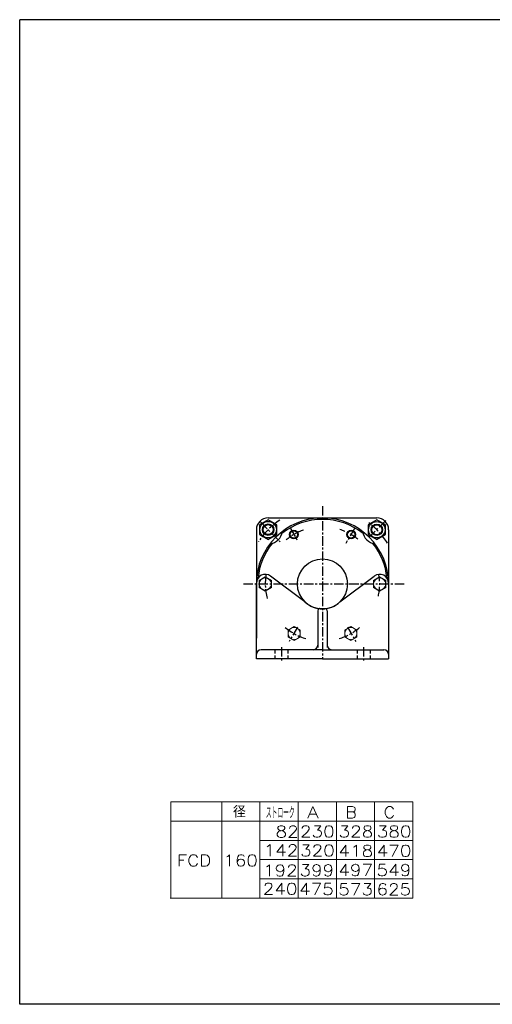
# Model space of a CAD drawing. Header units: millimetres. Extents: x -985 to 985, y -705 to 705.
# Tile 1 of 3: x -985 to -324, y -674 to 705. Entities that reach past the tile are written whole.
import ezdxf
from ezdxf.enums import TextEntityAlignment as Align

# ---------------------------------------------------------------- set-up
doc = ezdxf.new("R2010")
doc.units = ezdxf.units.MM
doc.header["$LTSCALE"] = 0.416667
for name, pattern in [('CENTER', [50.8, 31.75, -6.35, 6.35, -6.35]), ('DASHED', [19.05, 12.7, -6.35]), ('DIVIDE', [31.75, 12.7, -6.35, 0, -6.35, 0, -6.35])]:
    doc.linetypes.add(name, pattern=pattern)
doc.layers.add('ZUWAKU', color=7, linetype='Continuous')
doc.styles.add('dcStyle0', font='txt.shx', dxfattribs={"width": 0.8, "bigfont": 'bigfont'})

# ---------------------------------------------------------------- blocks, each defined once
blk = doc.blocks.new('DC_GROUP_Φ160_6')
at = {"color": 4, "linetype": 'Continuous', "lineweight": 25}
for radius in [6, 5.1]:
    blk.add_circle((-521.5, -15.9), radius, dxfattribs=at)
blk = doc.blocks.new('DC_GROUP_Φ160_7')
at = {"color": 4, "linetype": 'Continuous', "lineweight": 25}
for radius in [6, 5.1]:
    blk.add_circle((-601.5, -15.9), radius, dxfattribs=at)
blk = doc.blocks.new('DC_GROUP_Φ160_8')
at = {"color": 4, "linetype": 'Continuous', "lineweight": 25}
for p, q in [((-637.5, 4.7), (-649.5, -2.2)), ((-625.5, -2.2), (-637.5, 4.7)), ((-649.5, -2.2), (-649.5, -16.1)), ((-625.5, -16.1), (-625.5, -2.2)), ((-649.5, -16.1), (-637.5, -23)), ((-637.5, -23), (-625.5, -16.1))]:
    blk.add_line(p, q, dxfattribs=at)
for radius in [11.5, 8, 7]:
    blk.add_circle((-637.5, -9.1), radius, dxfattribs=at)
blk = doc.blocks.new('DC_GROUP_Φ160_9')
at = {"color": 4, "linetype": 'Continuous', "lineweight": 25}
for p, q in [((-485.5, 4.7), (-497.5, -2.2)), ((-473.5, -2.2), (-485.5, 4.7)), ((-497.5, -2.2), (-497.5, -16.1)), ((-473.5, -16.1), (-473.5, -2.2)), ((-497.5, -16.1), (-485.5, -23)), ((-485.5, -23), (-473.5, -16.1))]:
    blk.add_line(p, q, dxfattribs=at)
for radius in [11.5, 8, 7]:
    blk.add_circle((-485.5, -9.2), radius, dxfattribs=at)
blk = doc.blocks.new('DC_GROUP_Φ160_36')
at = {"color": 4, "linetype": 'Continuous', "lineweight": 13}
for p, q in [((-601.2, -144.8), (-609.7, -149.7)), ((-609.7, -149.7), (-609.7, -159.5)), ((-592.7, -149.7), (-601.2, -144.8)), ((-592.7, -159.5), (-592.7, -149.7)), ((-609.7, -159.5), (-601.2, -164.4)), ((-601.2, -164.4), (-592.7, -159.5))]:
    blk.add_line(p, q, dxfattribs=at)
blk.add_circle((-601.2, -154.6), 8.5, dxfattribs=at)
blk = doc.blocks.new('DC_GROUP_Φ160_37')
at = {"color": 4, "linetype": 'Continuous', "lineweight": 13}
for p, q in [((-641.5, -75.3), (-650, -80.3)), ((-650, -80.3), (-650, -90.1)), ((-633, -80.3), (-641.5, -75.3)), ((-633, -90.1), (-633, -80.3)), ((-650, -90.1), (-641.5, -95)), ((-641.5, -95), (-633, -90.1))]:
    blk.add_line(p, q, dxfattribs=at)
blk.add_circle((-641.5, -85.2), 8.5, dxfattribs=at)
blk = doc.blocks.new('DC_GROUP_Φ160_38')
at = {"color": 4, "linetype": 'Continuous', "lineweight": 13}
for p, q in [((-481.5, -75.3), (-490, -80.3)), ((-490, -80.3), (-490, -90.1)), ((-473, -80.3), (-481.5, -75.3)), ((-473, -90.1), (-473, -80.3)), ((-490, -90.1), (-481.5, -95)), ((-481.5, -95), (-473, -90.1))]:
    blk.add_line(p, q, dxfattribs=at)
blk.add_circle((-481.5, -85.2), 8.5, dxfattribs=at)
blk = doc.blocks.new('DC_GROUP_Φ160_59')
at = {"color": 4, "linetype": 'Continuous', "lineweight": 13}
for p, q in [((-530.2, -149.7), (-521.7, -144.8)), ((-530.2, -159.5), (-530.2, -149.7)), ((-521.7, -144.8), (-513.2, -149.7)), ((-513.2, -149.7), (-513.2, -159.5)), ((-521.7, -164.4), (-530.2, -159.5)), ((-513.2, -159.5), (-521.7, -164.4))]:
    blk.add_line(p, q, dxfattribs=at)
blk.add_circle((-521.7, -154.6), 8.5, dxfattribs=at)

msp = doc.modelspace()

# ---------------------------------------------------------------- linework, layer by layer
at = {"color": 4, "linetype": 'CENTER', "lineweight": 25}
for p, q in [((-561.47, 23.908), (-561.47, -189.509)), ((-648.272, 1.641), (-620.578, -26.053)), ((-472.709, 3.6), (-496.558, -20.249)), ((-606.431, -7.287), (-595.979, -25.39)), ((-516.142, -6.65), (-528.708, -28.415)), ((-672.16, -85.161), (-447.191, -85.161)), ((-596.363, -145.599), (-608.01, -165.771)), ((-526.576, -145.599), (-514.93, -165.771)), ((-618.97, -173.719), (-618.97, -193.113)), ((-503.97, -173.719), (-503.97, -193.113))]:
    msp.add_line(p, q, dxfattribs=at)
at = {"color": 4, "linetype": 'Continuous', "lineweight": 25}
for p, q in [((-637.47, 7.339), (-485.47, 7.339)), ((-653.97, -9.161), (-653.97, -161.161)), ((-468.97, -9.161), (-468.97, -161.161)), ((-585.948, -110.178), (-633.97, -74.161)), ((-536.992, -110.178), (-488.97, -74.161)), ((-653.97, -190.161), (-653.97, -84.161)), ((-468.97, -84.161), (-468.97, -190.161)), ((-567.97, -122.661), (-567.97, -173.949)), ((-554.97, -122.661), (-554.97, -173.949)), ((-561.47, -177.161), (-647.47, -177.161)), ((-561.47, -177.161), (-475.47, -177.161)), ((-561.47, -190.161), (-653.97, -190.161)), ((-561.47, -190.161), (-468.97, -190.161))]:
    msp.add_line(p, q, dxfattribs=at)
at = {"color": 4, "linetype": 'DASHED', "lineweight": 25}
for p, q in [((-627.97, -177.161), (-627.97, -190.161)), ((-609.97, -177.161), (-609.97, -190.161)), ((-512.97, -177.161), (-512.97, -190.161)), ((-494.97, -177.161), (-494.97, -190.161))]:
    msp.add_line(p, q, dxfattribs=at)
at = {"color": 4, "linetype": 'Continuous', "lineweight": 13}
for p, q in [((-773.695, -390.194), (-435.093, -390.194)), ((-773.695, -390.194), (-773.695, -525.194)), ((-702.362, -390.194), (-702.362, -525.194)), ((-648.908, -390.194), (-648.908, -525.194)), ((-595.455, -390.194), (-595.455, -525.194)), ((-542.001, -390.194), (-542.001, -525.194)), ((-488.547, -390.194), (-488.547, -525.194)), ((-435.093, -390.194), (-435.093, -525.194)), ((-773.695, -417.194), (-435.093, -417.194)), ((-648.908, -444.194), (-435.093, -444.194)), ((-648.782, -471.194), (-435.093, -471.194)), ((-648.908, -498.194), (-435.093, -498.194)), ((-774.615, -525.194), (-435.093, -525.194))]:
    msp.add_line(p, q, dxfattribs=at)
at = {"color": 4, "linetype": 'Continuous', "lineweight": 25}
msp.add_circle((-561.47, -85.161), 35, dxfattribs=at)
for centre, radius, start, end in [((-637.47, -9.161), 16.5, 90, 180), ((-561.47, -85.161), 92.5, 0, 180), ((-561.47, -85.161), 90.5, 51.122972, 128.877028), ((-485.47, -9.161), 16.5, 0, 90), ((-637.484, -9.147), 20, 277.250758, 352.749242), ((-485.456, -9.147), 20, 187.250758, 262.749242), ((-561.47, -85.161), 90.5, 141.122972, 174.709282), ((-561.47, -85.161), 90.5, 5.290718, 38.877028), ((-641.47, -84.161), 12.5, 53.130102, 180), ((-481.47, -84.161), 12.5, 0, 126.869898), ((-561.47, -85.161), 35, 225.622955, 270), ((-561.47, -85.161), 35, 270, 314.377045), ((-564.97, -122.661), 3, 111.017068, 180), ((-557.97, -122.661), 3, 0, 68.982932), ((-647.47, -183.661), 6.5, 90, 180), ((-574.47, -170.661), 6.5, 270, 0), ((-548.47, -170.661), 6.5, 180, 270), ((-475.47, -183.661), 6.5, 0, 90)]:
    msp.add_arc(centre, radius, start, end, dxfattribs=at)
at = {"color": 4, "linetype": 'CENTER', "lineweight": 25}
for radius, start, end in [(107.5, 123.663294, 146.3064), (107.5, 32.184902, 52.820468), (80, 109.376688, 129.539968), (80, 51.705347, 72.255726), (80, 170.177599, 196.139727), (80, 347.706228, 8.961598), (80, 229.474589, 253.079015), (80, 286.920985, 310.525411)]:
    msp.add_arc((-561.47, -85.161), radius, start, end, dxfattribs=at)
at = {"color": 4, "linetype": 'DIVIDE', "lineweight": 25}
msp.add_arc((-564.97, -122.661), 3, 90, 111.017068, dxfattribs=at)
at = {"layer": 'ZUWAKU', "color": 5, "linetype": 'Continuous', "lineweight": 25}
for p, q in [((-985, -673.75), (-985, 705)), ((955, 705), (-985, 705)), ((985, -673.75), (-985, -673.75))]:
    msp.add_line(p, q, dxfattribs=at)

# ---------------------------------------------------------------- block references
at = {"linetype": 'Continuous'}
for name in ['DC_GROUP_Φ160_8', 'DC_GROUP_Φ160_9', 'DC_GROUP_Φ160_7', 'DC_GROUP_Φ160_6', 'DC_GROUP_Φ160_37', 'DC_GROUP_Φ160_38', 'DC_GROUP_Φ160_36', 'DC_GROUP_Φ160_59']:
    msp.add_blockref(name, (0, 0), dxfattribs=at)

# ---------------------------------------------------------------- texts
at = {"color": 4, "style": 'dcStyle0'}
for s, width, p, p2 in [('   径', 0.952381, (-733.61, -412.241), (-668.81, -412.241)), ('ストローク', 0.416667, (-640.811, -413.598), (-600.311, -413.598))]:
    msp.add_text(s, height=16.2, dxfattribs=dict(at, width=width)).set_placement(p, p2, align=Align.FIT)
for s, p, p2 in [('A', (-582.889, -412.931), (-566.689, -412.931)), ('B', (-529.435, -412.931), (-513.235, -412.931)), ('C', (-475.981, -412.931), (-459.781, -412.931)), ('82', (-627.163, -439.983), (-594.763, -439.983)), ('230', (-592.956, -439.867), (-544.356, -439.867)), ('328', (-538.997, -439.931), (-490.397, -439.931)), ('380', (-485.543, -439.931), (-436.943, -439.931)), ('142', (-643.797, -466.341), (-595.197, -466.341)), ('320', (-592.844, -466.538), (-544.244, -466.538)), ('418', (-539.141, -466.931), (-490.541, -466.931)), ('470', (-485.687, -466.931), (-437.087, -466.931)), ('FCD 160', (-765.287, -480.431), (-651.887, -480.431)), ('192', (-644.729, -494.439), (-596.129, -494.439)), ('399', (-593.708, -494.209), (-545.108, -494.209)), ('497', (-539.285, -493.931), (-490.685, -493.931)), ('549', (-485.831, -493.931), (-437.231, -493.931)), ('240', (-645.102, -520.156), (-596.502, -520.156)), ('475', (-594.257, -520.538), (-545.657, -520.538)), ('573', (-539.429, -520.931), (-490.829, -520.931)), ('625', (-485.975, -520.931), (-437.375, -520.931))]:
    msp.add_text(s, height=16.2, dxfattribs=at).set_placement(p, p2, align=Align.FIT)

doc.saveas('drawing.dxf')
